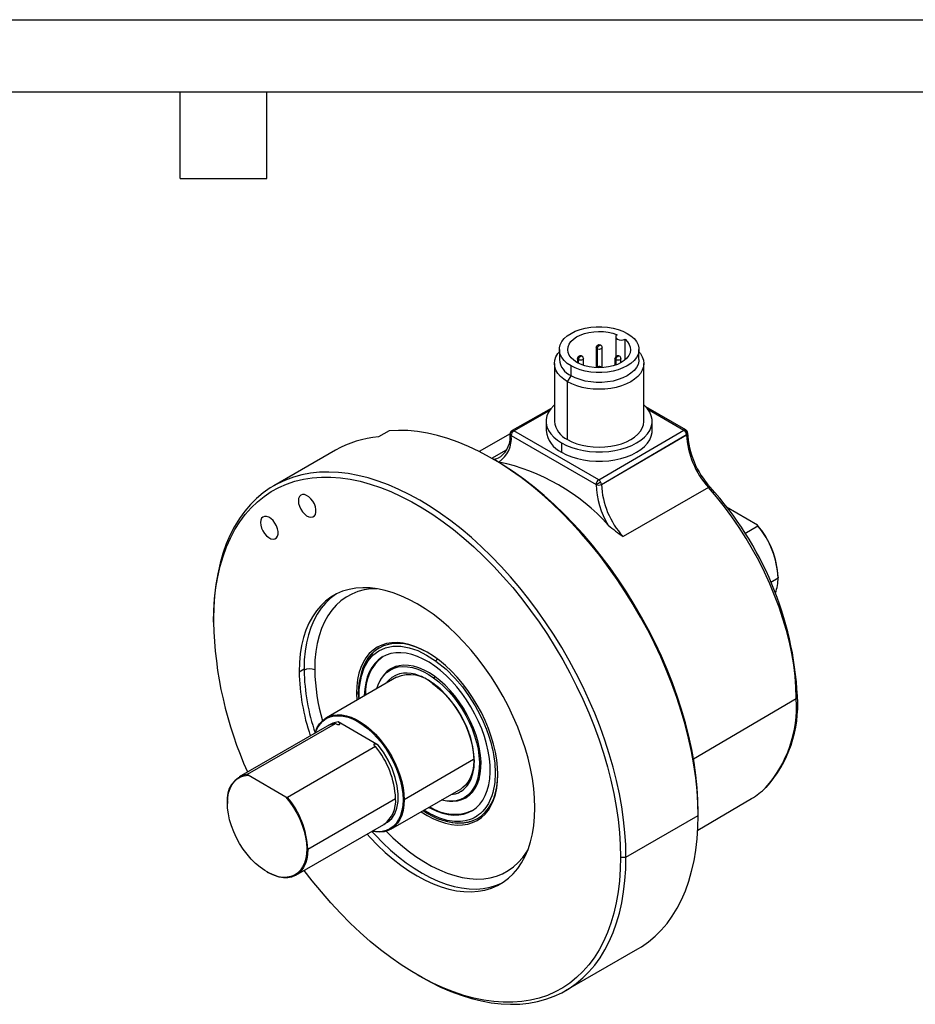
# Model space of a CAD drawing. Header units: millimetres. Extents: x 0 to 419, y 0 to 324.
# Tile 3 of 4: x 183 to 301, y 194 to 324. Entities that reach past the tile are written whole.
import ezdxf

# ---------------------------------------------------------------- set-up
doc = ezdxf.new("R2010")
doc.units = ezdxf.units.MM
doc.header["$LTSCALE"] = 1.5
doc.layers.add('TEXT', color=140, linetype='Continuous', lineweight=25)

msp = doc.modelspace()

# ---------------------------------------------------------------- linework, layer by layer
at = {"color": 7, "linetype": 'Continuous'}
msp.add_line((0.004, 323.854), (419.104, 323.854), dxfattribs=at)
for p, q in [((261.325, 281.975), (261.325, 279.348)), ((262.555, 278.92), (262.555, 281.643)), ((253.89, 280.281), (253.89, 278.975)), ((258.74, 280.534), (258.74, 277.896)), ((258.857, 280.371), (258.857, 277.926)), ((259.54, 277.896), (259.54, 280.534)), ((264.39, 278.975), (264.39, 280.281)), ((253.24, 278.444), (253.24, 270.809)), ((256.265, 279.105), (256.265, 278.553)), ((256.383, 278.942), (256.383, 278.491)), ((257.065, 278.206), (257.065, 279.105)), ((261.215, 279.105), (261.215, 278.206)), ((261.332, 278.942), (261.332, 278.247)), ((262.015, 278.553), (262.015, 279.105)), ((265.04, 270.809), (265.04, 278.444)), ((255.428, 276.832), (255.428, 278.138)), ((254.968, 276.035), (255.428, 276.832)), ((254.968, 268.401), (254.968, 276.035)), ((252.794, 272.514), (247.636, 269.578)), ((247.883, 269.552), (252.587, 272.229)), ((270.57, 269.687), (265.3, 272.729)), ((265.574, 272.402), (270.318, 269.663)), ((252.14, 270.809), (252.14, 269.584)), ((266.14, 269.584), (266.14, 270.809)), ((231.409, 269.559), (229.995, 268.743)), ((247.383, 269.145), (247.401, 269.218)), ((259.084, 263.086), (247.883, 269.552)), ((259.084, 263.086), (270.318, 269.663)), ((247.384, 269.15), (243.292, 266.834)), ((247.53, 268.939), (258.73, 262.474)), ((254.191, 267.952), (254.191, 266.727)), ((259.44, 262.475), (270.674, 269.051)), ((259.44, 262.469), (270.674, 269.046)), ((270.674, 269.051), (270.674, 269.046)), ((224.336, 267.001), (216.204, 262.307)), ((244.964, 265.931), (246.929, 267.044)), ((245.356, 265.705), (245.003, 265.909)), ((246.119, 266.133), (246.048, 266.091)), ((259.44, 262.475), (259.44, 262.469)), ((273.57, 262.073), (262.29, 255.605)), ((280.026, 257.116), (275.972, 259.456)), ((278.371, 255.993), (280.1, 256.991)), ((280.026, 257.116), (280.1, 256.991)), ((281.787, 249.589), (282.758, 250.15)), ((282.758, 250.231), (282.758, 250.15)), ((208.229, 244.68), (208.229, 244.271)), ((219.542, 237.74), (220.179, 238.107)), ((221.593, 238.107), (221.593, 237.975)), ((231.541, 237.964), (231.564, 238.079)), ((232.409, 238.465), (231.568, 237.979)), ((232.407, 237.021), (223.142, 231.672)), ((237.282, 236.952), (237.487, 237.07)), ((227.108, 234.923), (227.143, 233.981)), ((227.391, 234.923), (227.108, 234.923)), ((285.17, 234.146), (271.594, 226.199)), ((223.217, 230.561), (211.621, 223.866)), ((212.725, 224.206), (224.321, 230.9)), ((229.966, 228.05), (224.675, 231.104)), ((229.613, 227.845), (218.016, 221.151)), ((242.572, 226.134), (233.402, 220.84)), ((212.799, 224.081), (212.725, 224.206)), ((217.801, 221.194), (212.799, 224.081)), ((241.073, 222.402), (240.904, 222.296)), ((218.016, 221.151), (217.801, 221.194)), ((231.641, 216.949), (240.904, 222.296)), ((241.401, 221.038), (241.29, 221.076)), ((241.317, 221.091), (242.158, 221.577)), ((210.067, 220.432), (210.067, 220.351)), ((220.674, 214.309), (232.27, 221.004)), ((233.402, 220.84), (233.26, 220.84)), ((272.168, 216.815), (279.273, 220.998)), ((262.676, 213.248), (272.222, 218.759)), ((272.222, 218.759), (272.222, 219.167)), ((219.12, 210.875), (230.717, 217.57)), ((261.969, 213.248), (262.676, 213.248)), ((215.299, 211.288), (215.37, 211.247)), ((254.701, 195.621), (264.247, 201.132)), ((235.094, 197.734), (235.448, 197.529))]:
    msp.add_line(p, q)
at = {"flags": 128}
for points in [[(255.428, 278.138), (254.937, 278.465), (254.532, 278.829), (254.221, 279.222), (254.01, 279.637), (253.904, 280.065), (253.904, 280.497), (254.01, 280.925), (254.221, 281.34), (254.532, 281.734), (254.937, 282.097), (255.428, 282.424), (255.994, 282.707), (256.624, 282.941), (257.306, 283.121), (258.024, 283.243), (258.766, 283.304), (259.515, 283.304), (260.256, 283.243), (260.975, 283.121), (261.656, 282.941), (262.287, 282.707), (262.853, 282.424)], [(256.206, 278.587), (255.786, 278.87), (255.447, 279.188), (255.198, 279.532), (255.045, 279.894), (254.99, 280.266), (255.037, 280.638), (255.182, 281.001), (255.424, 281.347), (255.755, 281.667), (256.169, 281.954), (256.655, 282.2), (257.201, 282.399), (257.794, 282.547), (258.419, 282.64), (259.062, 282.676), (259.707, 282.654), (260.338, 282.575), (260.94, 282.44), (261.499, 282.252)], [(262.853, 282.424), (263.343, 282.097), (263.748, 281.734), (264.059, 281.34), (264.27, 280.925), (264.377, 280.497), (264.377, 280.065), (264.27, 279.637), (264.059, 279.222), (263.748, 278.829), (263.343, 278.465), (262.853, 278.138), (262.287, 277.855), (261.656, 277.621), (260.975, 277.441), (260.256, 277.32), (259.515, 277.258), (258.766, 277.258), (258.024, 277.32), (257.306, 277.441), (256.624, 277.621), (255.994, 277.855), (255.428, 278.138)], [(261.499, 282.252), (261.364, 282.113), (261.326, 281.956), (261.389, 281.8), (261.544, 281.669), (261.772, 281.579), (262.041, 281.543), (262.314, 281.565), (262.555, 281.643)], [(262.555, 281.643), (262.88, 281.32), (263.114, 280.973), (263.251, 280.608), (263.29, 280.236), (263.227, 279.865), (263.066, 279.504), (262.809, 279.161), (262.464, 278.846), (262.038, 278.566), (261.541, 278.327), (260.987, 278.136), (260.388, 277.996), (259.759, 277.912), (259.114, 277.885), (258.47, 277.917), (257.843, 278.005), (257.247, 278.149), (256.697, 278.345), (256.206, 278.587)], [(254.968, 276.035), (254.46, 276.37), (254.031, 276.741), (253.689, 277.14), (253.441, 277.562), (253.291, 277.999), (253.24, 278.444), (253.291, 278.888), (253.441, 279.325), (253.689, 279.747), (253.89, 279.998)], [(264.39, 279.998), (264.591, 279.747), (264.839, 279.325), (264.99, 278.888), (265.04, 278.444), (264.99, 277.999), (264.839, 277.562), (264.591, 277.14), (264.25, 276.741), (263.821, 276.37), (263.312, 276.035), (262.732, 275.742), (262.09, 275.494), (261.398, 275.297), (260.667, 275.154), (259.91, 275.067), (259.14, 275.038), (258.37, 275.067), (257.613, 275.154), (256.882, 275.297), (256.19, 275.494), (255.549, 275.742), (254.968, 276.035)], [(258.857, 280.371), (258.771, 280.446), (258.74, 280.534), (258.74, 280.534)], [(259.54, 280.53), (259.51, 280.446), (259.423, 280.371), (259.293, 280.321), (259.14, 280.303), (258.987, 280.321), (258.857, 280.371)], [(259.098, 280.787), (259.09, 280.793), (259.084, 280.799), (259.081, 280.806), (259.08, 280.814), (259.085, 280.826), (259.098, 280.836), (259.115, 280.843), (259.137, 280.846), (259.15, 280.846), (259.162, 280.844), (259.173, 280.841), (259.183, 280.836)], [(259.183, 280.836), (259.191, 280.83), (259.196, 280.824), (259.2, 280.817), (259.2, 280.81), (259.195, 280.798), (259.183, 280.787), (259.165, 280.78), (259.144, 280.777), (259.131, 280.777), (259.119, 280.779), (259.108, 280.782), (259.098, 280.787)], [(264.39, 278.975), (264.377, 278.758), (264.27, 278.33), (264.059, 277.915), (263.748, 277.522), (263.343, 277.158), (262.853, 276.832), (262.287, 276.548), (261.656, 276.315), (260.975, 276.135), (260.256, 276.013), (259.515, 275.952), (258.766, 275.952), (258.024, 276.013), (257.306, 276.135), (256.624, 276.315), (255.994, 276.548), (255.428, 276.832)], [(256.383, 278.942), (256.296, 279.017), (256.265, 279.105), (256.265, 279.105)], [(257.065, 279.102), (257.035, 279.017), (256.948, 278.942), (256.819, 278.892), (256.665, 278.874), (256.512, 278.892), (256.383, 278.942)], [(256.623, 279.358), (256.615, 279.364), (256.609, 279.37), (256.606, 279.377), (256.606, 279.385), (256.61, 279.397), (256.623, 279.407), (256.64, 279.414), (256.662, 279.417), (256.675, 279.417), (256.687, 279.415), (256.698, 279.412), (256.708, 279.407)], [(256.708, 279.407), (256.716, 279.402), (256.722, 279.395), (256.725, 279.388), (256.725, 279.381), (256.72, 279.369), (256.708, 279.358), (256.69, 279.351), (256.669, 279.348), (256.656, 279.349), (256.644, 279.35), (256.633, 279.354), (256.623, 279.358)], [(261.332, 278.942), (261.246, 279.017), (261.215, 279.105), (261.215, 279.105)], [(262.015, 279.102), (261.985, 279.017), (261.898, 278.942), (261.768, 278.892), (261.615, 278.874), (261.462, 278.892), (261.332, 278.942)], [(261.573, 279.358), (261.565, 279.364), (261.559, 279.37), (261.556, 279.377), (261.555, 279.385), (261.56, 279.397), (261.573, 279.407), (261.59, 279.414), (261.612, 279.417), (261.625, 279.417), (261.636, 279.415), (261.648, 279.412), (261.658, 279.407)], [(261.658, 279.407), (261.666, 279.402), (261.671, 279.395), (261.674, 279.388), (261.675, 279.381), (261.67, 279.369), (261.658, 279.358), (261.64, 279.351), (261.619, 279.348), (261.606, 279.349), (261.594, 279.35), (261.583, 279.354), (261.573, 279.358)], [(259.098, 277.93), (259.051, 277.897), (259.038, 277.886)], [(259.098, 277.93), (259.09, 277.935), (259.084, 277.942), (259.081, 277.949), (259.08, 277.956), (259.085, 277.968), (259.098, 277.979), (259.115, 277.986), (259.137, 277.989), (259.15, 277.989), (259.162, 277.987), (259.173, 277.983), (259.183, 277.979)], [(259.183, 277.979), (259.191, 277.973), (259.196, 277.967), (259.2, 277.96), (259.2, 277.952), (259.195, 277.94), (259.183, 277.93), (259.165, 277.923), (259.144, 277.92), (259.131, 277.92), (259.119, 277.922), (259.108, 277.925), (259.098, 277.93)], [(259.45, 277.91), (259.426, 277.94), (259.353, 277.996)], [(253.24, 272.984), (253.15, 272.9), (252.757, 272.468), (252.457, 272.011), (252.255, 271.538), (252.153, 271.053), (252.153, 270.565), (252.255, 270.081), (252.457, 269.607), (252.757, 269.151), (253.15, 268.719), (253.63, 268.317), (254.191, 267.952)], [(254.191, 267.952), (254.823, 267.628), (255.519, 267.351), (256.267, 267.124), (257.058, 266.951), (257.879, 266.834), (258.718, 266.776), (259.563, 266.776), (260.402, 266.834), (261.223, 266.951), (262.013, 267.124), (262.762, 267.351), (263.457, 267.628), (264.09, 267.952), (264.651, 268.317), (265.131, 268.719), (265.524, 269.151), (265.823, 269.607), (266.026, 270.081), (266.128, 270.565), (266.128, 271.053), (266.026, 271.538), (265.823, 272.011), (265.524, 272.468), (265.131, 272.9), (265.04, 272.984)], [(254.968, 268.401), (255.549, 268.107), (256.19, 267.86), (256.882, 267.662), (257.613, 267.519), (258.37, 267.432), (259.14, 267.403), (259.91, 267.432), (260.667, 267.519), (261.398, 267.662), (262.09, 267.86), (262.732, 268.107), (263.312, 268.401), (263.821, 268.736), (264.25, 269.106), (264.591, 269.506), (264.839, 269.928), (264.99, 270.365), (265.04, 270.809)], [(272.222, 218.759), (272.186, 220.384), (272.08, 222.045), (271.903, 223.739), (271.656, 225.461), (271.339, 227.207), (270.954, 228.971), (270.501, 230.75), (269.982, 232.539), (269.398, 234.332), (268.75, 236.126), (268.04, 237.916), (267.27, 239.696), (266.441, 241.464), (265.558, 243.212), (264.62, 244.938), (263.631, 246.637), (262.594, 248.304), (261.511, 249.935), (260.385, 251.526), (259.218, 253.072), (258.015, 254.57), (256.778, 256.016), (255.51, 257.405), (254.215, 258.735), (252.895, 260.001), (251.555, 261.201), (250.198, 262.331), (248.827, 263.388), (247.447, 264.37), (246.06, 265.274), (244.67, 266.098), (243.281, 266.84), (241.897, 267.497), (240.521, 268.068), (239.156, 268.552), (237.806, 268.946), (236.476, 269.251), (235.167, 269.465), (233.884, 269.588), (232.631, 269.62), (231.409, 269.559)], [(247.383, 269.144), (247.393, 269.201), (247.4, 269.214)], [(247.621, 269.568), (247.635, 269.577), (247.636, 269.578)], [(254.191, 266.727), (254.823, 266.403), (255.519, 266.126), (256.267, 265.899), (257.058, 265.726), (257.879, 265.61), (258.718, 265.551), (259.563, 265.551), (260.402, 265.61), (261.223, 265.726), (262.013, 265.899), (262.762, 266.126), (263.457, 266.403), (264.09, 266.727), (264.651, 267.092), (265.131, 267.494), (265.524, 267.926), (265.823, 268.382), (266.026, 268.856), (266.128, 269.34), (266.14, 269.584)], [(270.318, 269.663), (270.454, 269.71), (270.568, 269.688), (270.569, 269.686)], [(272.222, 219.167), (272.187, 220.768), (272.082, 222.405), (271.908, 224.074), (271.665, 225.771), (271.354, 227.491), (270.975, 229.229), (270.529, 230.982), (270.018, 232.744), (269.443, 234.511), (268.806, 236.279), (268.107, 238.042), (267.35, 239.797), (266.535, 241.539), (265.665, 243.262), (264.743, 244.964), (263.77, 246.638), (262.749, 248.282), (261.683, 249.89), (260.575, 251.459), (259.427, 252.984), (258.242, 254.462), (257.024, 255.888), (255.776, 257.259), (254.501, 258.571), (253.202, 259.822), (251.882, 261.007), (250.546, 262.124), (249.196, 263.169), (247.836, 264.14), (246.469, 265.035), (245.356, 265.705)], [(262.676, 213.248), (262.641, 214.86), (262.536, 216.509), (262.362, 218.189), (262.119, 219.898), (261.807, 221.629), (261.427, 223.38), (260.981, 225.144), (260.47, 226.919), (259.894, 228.699), (259.255, 230.479), (258.555, 232.255), (257.796, 234.024), (256.98, 235.779), (256.108, 237.516), (255.184, 239.232), (254.208, 240.921), (253.185, 242.58), (252.116, 244.203), (251.004, 245.788), (249.853, 247.329), (248.664, 248.823), (247.441, 250.267), (246.188, 251.655), (244.907, 252.985), (243.602, 254.254), (242.276, 255.458), (240.932, 256.593), (239.575, 257.658), (238.206, 258.649), (236.831, 259.564), (235.452, 260.401), (234.073, 261.156), (232.698, 261.829), (231.33, 262.418), (229.972, 262.921), (228.629, 263.336), (227.302, 263.664), (225.997, 263.902), (224.716, 264.05), (223.463, 264.109), (222.241, 264.077), (221.052, 263.956), (219.9, 263.744), (218.788, 263.443), (217.72, 263.054), (216.696, 262.577), (215.721, 262.013), (214.796, 261.365), (213.924, 260.634), (213.108, 259.822), (212.349, 258.93), (211.649, 257.961), (211.011, 256.918), (210.435, 255.803), (209.923, 254.619), (209.477, 253.37), (209.098, 252.058), (208.786, 250.686), (208.543, 249.259), (208.368, 247.779), (208.264, 246.252), (208.229, 244.68)], [(208.229, 244.271), (208.264, 245.848), (208.371, 247.38), (208.549, 248.862), (208.797, 250.29), (209.115, 251.662), (209.501, 252.973), (209.956, 254.22), (210.477, 255.399), (211.064, 256.507), (211.714, 257.542), (212.426, 258.501), (213.199, 259.381), (214.029, 260.179), (214.916, 260.895), (215.856, 261.525), (216.847, 262.068), (217.886, 262.523), (218.971, 262.888), (220.099, 263.163), (221.266, 263.346), (222.47, 263.438), (223.708, 263.438), (224.976, 263.346), (226.271, 263.162), (227.589, 262.887), (228.927, 262.521), (230.281, 262.066), (231.649, 261.523), (233.025, 260.893), (234.407, 260.177), (235.791, 259.378), (237.172, 258.498), (238.549, 257.54), (239.916, 256.504), (241.27, 255.396), (242.608, 254.216), (243.927, 252.969), (245.221, 251.658), (246.489, 250.287), (247.727, 248.858), (248.931, 247.376), (250.099, 245.844), (251.226, 244.267), (252.311, 242.649), (253.351, 240.994), (254.342, 239.307), (255.282, 237.592), (256.168, 235.853), (256.999, 234.096), (257.771, 232.324), (258.483, 230.543), (259.134, 228.757), (259.72, 226.971), (260.241, 225.19), (260.696, 223.419), (261.083, 221.661), (261.401, 219.923), (261.649, 218.208), (261.826, 216.52), (261.933, 214.866), (261.969, 213.248)], [(273.79, 262.123), (273.774, 262.134), (273.739, 262.138), (273.693, 262.129), (273.636, 262.107), (273.57, 262.073)], [(285.169, 234.305), (285.126, 235.715), (285.012, 237.159), (284.828, 238.634), (284.575, 240.134), (284.253, 241.654), (283.863, 243.189), (283.408, 244.733), (282.888, 246.282), (282.305, 247.829), (281.662, 249.369), (280.96, 250.898), (280.202, 252.409), (279.39, 253.897), (278.529, 255.358), (277.619, 256.786), (276.665, 258.176), (275.67, 259.524), (274.637, 260.825), (273.57, 262.073)], [(219.432, 260.322), (219.469, 259.965), (219.576, 259.589), (219.748, 259.217), (219.974, 258.872), (220.238, 258.575), (220.525, 258.346), (220.817, 258.199), (221.095, 258.142), (221.342, 258.181), (221.543, 258.311), (221.683, 258.526), (221.756, 258.811), (221.756, 259.149), (221.683, 259.518), (221.543, 259.895), (221.342, 260.257), (221.095, 260.58), (220.817, 260.845), (220.525, 261.035), (220.238, 261.138), (219.974, 261.147), (219.748, 261.061), (219.576, 260.887), (219.469, 260.636), (219.432, 260.322)], [(214.432, 257.434), (214.469, 257.078), (214.576, 256.702), (214.748, 256.329), (214.974, 255.984), (215.238, 255.688), (215.525, 255.458), (215.817, 255.311), (216.095, 255.255), (216.342, 255.293), (216.543, 255.424), (216.683, 255.639), (216.756, 255.924), (216.756, 256.261), (216.683, 256.631), (216.543, 257.008), (216.342, 257.37), (216.095, 257.693), (215.817, 257.958), (215.525, 258.148), (215.238, 258.25), (214.974, 258.259), (214.748, 258.174), (214.576, 258), (214.469, 257.748), (214.432, 257.434)], [(250.655, 219.779), (250.619, 221.026), (250.51, 222.309), (250.33, 223.622), (250.078, 224.959), (249.757, 226.313), (249.367, 227.679), (248.911, 229.051), (248.39, 230.42), (247.808, 231.782), (247.166, 233.13), (246.468, 234.458), (245.717, 235.759), (244.916, 237.027), (244.07, 238.257), (243.182, 239.442), (242.256, 240.578), (241.296, 241.658), (240.308, 242.679), (239.296, 243.634), (238.264, 244.521), (237.217, 245.333), (236.16, 246.069), (235.099, 246.724), (234.037, 247.294), (232.98, 247.779), (231.934, 248.175), (230.902, 248.48), (229.889, 248.694), (228.901, 248.814), (227.942, 248.841), (227.016, 248.774), (226.128, 248.614), (225.281, 248.362), (224.481, 248.018), (223.73, 247.584), (223.031, 247.063), (222.39, 246.456), (221.807, 245.766), (221.286, 244.998), (220.83, 244.153), (220.441, 243.237), (220.119, 242.254), (219.868, 241.207), (219.687, 240.103), (219.579, 238.945), (219.542, 237.74)], [(229.814, 248.706), (228.985, 248.668), (228.109, 248.539), (227.274, 248.317), (226.483, 248.004), (225.741, 247.601), (225.051, 247.111), (224.415, 246.536), (223.839, 245.878), (223.323, 245.141), (222.871, 244.328), (222.484, 243.444), (222.165, 242.492), (221.916, 241.478), (221.737, 240.405), (221.629, 239.28), (221.593, 238.107)], [(224.422, 247.988), (224.346, 247.939), (223.651, 247.416), (223.012, 246.809), (222.433, 246.12), (221.914, 245.351), (221.46, 244.508), (221.073, 243.593), (220.753, 242.611), (220.503, 241.567), (220.323, 240.464), (220.215, 239.31), (220.179, 238.107)], [(245.776, 224.147), (245.74, 225.107), (245.634, 226.1), (245.458, 227.12), (245.213, 228.158), (244.901, 229.207), (244.525, 230.258), (244.088, 231.304), (243.592, 232.336), (243.042, 233.347), (242.442, 234.328), (241.796, 235.274), (241.109, 236.175), (240.387, 237.027), (239.635, 237.821), (238.858, 238.552), (238.063, 239.214), (237.256, 239.803), (236.442, 240.314), (235.629, 240.742), (234.821, 241.085), (234.026, 241.341), (233.25, 241.506), (232.498, 241.581), (231.775, 241.564), (231.089, 241.455), (230.443, 241.255), (229.842, 240.967), (229.292, 240.591), (228.796, 240.131), (228.359, 239.591), (227.983, 238.974), (227.671, 238.285), (227.426, 237.53), (227.25, 236.713), (227.144, 235.842), (227.108, 234.923)], [(227.476, 234.174), (227.462, 234.733), (227.48, 235.365), (227.532, 235.975), (227.754, 237.176), (228.125, 238.247), (228.636, 239.169), (229.281, 239.927), (230.048, 240.508), (230.924, 240.902), (231.894, 241.103), (232.942, 241.106), (234.049, 240.912), (235.197, 240.524), (236.366, 239.949), (237.537, 239.196)], [(236.515, 240.271), (235.782, 240.654), (234.987, 240.992), (234.204, 241.244), (233.44, 241.407), (232.699, 241.48), (231.987, 241.463), (231.311, 241.356), (230.675, 241.159), (230.084, 240.875), (229.542, 240.505), (229.054, 240.052), (228.623, 239.52), (228.252, 238.912), (227.946, 238.234), (227.704, 237.49), (227.539, 236.732)], [(237.455, 238.474), (236.69, 238.983), (235.922, 239.411), (235.159, 239.755), (234.407, 240.012), (233.673, 240.18), (232.962, 240.256), (232.281, 240.242), (231.635, 240.136), (231.03, 239.939), (230.471, 239.654), (229.964, 239.282), (229.511, 238.828), (229.118, 238.294), (228.788, 237.685), (228.522, 237.007), (228.324, 236.265), (228.196, 235.465), (228.137, 234.615), (228.136, 234.555)], [(229.804, 235.518), (229.805, 235.522), (230.028, 236.158), (230.317, 236.725), (230.669, 237.219), (231.079, 237.634), (231.545, 237.966), (232.061, 238.212), (232.622, 238.368), (233.223, 238.434), (233.856, 238.408), (234.516, 238.291), (235.195, 238.085), (235.888, 237.791), (236.586, 237.412), (237.282, 236.952)], [(237.432, 237.11), (236.729, 237.574), (236.023, 237.957), (235.324, 238.254), (234.637, 238.463), (233.971, 238.581), (233.331, 238.607), (232.725, 238.54), (232.158, 238.382), (231.636, 238.134), (231.166, 237.799), (230.751, 237.38), (230.396, 236.881), (230.198, 236.514)], [(231.73, 238.187), (231.307, 237.881), (230.897, 237.467)], [(237.592, 239.156), (238.924, 238.069), (240.089, 236.907), (241.082, 235.735), (241.909, 234.607), (242.773, 233.236), (243.401, 232.074), (243.834, 231.157), (244.054, 230.643), (244.2, 230.281), (244.248, 230.158), (244.257, 230.133), (244.259, 230.127), (244.26, 230.126), (244.26, 230.125), (244.26, 230.125), (244.26, 230.125), (244.26, 230.125), (244.572, 229.248), (244.837, 228.373), (244.98, 227.819), (245.086, 227.356), (245.193, 226.812), (245.289, 226.213), (245.352, 225.69), (245.423, 224.337), (245.352, 223.096), (245.285, 222.625), (245.213, 222.245), (245.107, 221.808), (244.963, 221.342), (244.818, 220.958), (244.515, 220.332), (244.174, 219.797), (243.783, 219.324), (243.633, 219.173), (243.478, 219.029), (243.348, 218.919), (243.223, 218.821), (243.011, 218.672), (242.944, 218.628), (242.926, 218.617), (242.922, 218.614), (242.921, 218.614), (242.92, 218.614), (242.92, 218.614), (242.92, 218.613), (242.92, 218.613), (242.92, 218.613), (242.92, 218.613), (242.848, 218.569), (242.663, 218.465), (242.379, 218.327), (241.987, 218.177), (241.473, 218.041), (240.826, 217.954), (240.033, 217.957), (239.086, 218.098), (237.983, 218.429), (236.73, 219.004), (235.999, 219.465)], [(236.635, 219.832), (236.962, 219.659), (237.725, 219.315), (238.477, 219.058), (239.212, 218.891), (239.923, 218.814), (240.604, 218.829), (241.25, 218.935), (241.854, 219.131), (242.413, 219.417), (242.921, 219.788), (243.373, 220.243), (243.766, 220.777), (244.097, 221.386), (244.362, 222.064), (244.56, 222.806), (244.689, 223.605), (244.747, 224.455), (244.734, 225.349), (244.651, 226.278), (244.498, 227.235), (244.276, 228.211), (243.987, 229.199), (243.633, 230.19), (243.219, 231.175), (242.746, 232.146), (242.22, 233.095), (241.644, 234.013), (241.024, 234.893), (240.365, 235.728), (239.673, 236.509), (238.953, 237.232), (238.211, 237.888), (237.455, 238.474)], [(237.159, 236.259), (236.983, 236.381), (236.807, 236.498), (236.631, 236.608), (236.455, 236.714), (236.278, 236.813), (236.131, 236.892), (235.925, 236.994), (235.692, 237.102), (235.518, 237.175), (235.4, 237.221), (234.855, 237.4), (234.321, 237.515), (233.805, 237.566), (233.311, 237.552), (232.766, 237.455), (232.249, 237.265), (231.761, 236.972), (231.332, 236.585), (231.248, 236.49), (231.167, 236.392), (231.089, 236.289), (231.054, 236.24)], [(237.282, 236.952), (237.97, 236.416), (238.643, 235.81), (239.292, 235.139), (239.913, 234.411), (240.498, 233.632), (241.041, 232.812), (241.537, 231.958), (241.981, 231.079), (242.368, 230.184), (242.694, 229.283), (242.956, 228.384), (243.151, 227.497), (243.277, 226.631), (243.333, 225.795), (243.319, 224.997), (243.234, 224.245), (243.079, 223.548), (242.856, 222.913), (242.567, 222.345), (242.216, 221.851), (241.805, 221.436), (241.339, 221.104), (240.823, 220.859), (240.262, 220.702), (239.662, 220.637), (239.028, 220.662), (238.369, 220.779), (238.304, 220.795)], [(239.363, 220.638), (239.836, 220.627), (240.443, 220.694), (241.009, 220.851), (241.531, 221.099), (242.001, 221.435), (242.416, 221.854), (242.772, 222.353), (243.063, 222.926), (243.288, 223.568), (243.445, 224.273), (243.531, 225.032), (243.546, 225.838), (243.489, 226.683), (243.361, 227.558), (243.164, 228.454), (242.899, 229.362), (242.57, 230.272), (242.179, 231.176), (241.731, 232.064), (241.23, 232.927), (240.681, 233.756), (240.09, 234.542), (239.463, 235.278), (238.807, 235.956), (238.127, 236.568), (237.432, 237.11)], [(237.197, 236.137), (237.513, 235.903), (238.108, 235.406), (238.689, 234.85), (239.248, 234.238), (239.781, 233.578), (240.28, 232.876), (240.741, 232.14), (241.159, 231.377), (241.53, 230.597), (241.848, 229.806), (242.112, 229.015), (242.319, 228.23), (242.465, 227.461), (242.552, 226.716), (242.577, 226.003), (242.541, 225.329), (242.445, 224.703), (242.292, 224.129), (242.084, 223.614), (241.822, 223.161), (241.509, 222.774), (241.147, 222.455), (241.057, 222.401)], [(239.563, 221.522), (239.622, 221.523), (240.161, 221.627), (240.551, 221.767), (240.758, 221.867), (240.899, 221.948), (240.947, 221.977), (240.956, 221.983), (240.958, 221.985), (240.959, 221.985), (240.959, 221.985), (240.959, 221.985), (240.959, 221.985), (240.959, 221.985), (241.27, 222.214), (241.552, 222.485), (241.757, 222.73), (241.906, 222.943), (242.101, 223.279), (242.241, 223.582), (242.483, 224.321), (242.621, 225.117), (242.655, 225.541), (242.665, 225.888), (242.652, 226.416), (242.617, 226.855), (242.472, 227.827), (242.245, 228.781), (242.155, 229.084), (242.058, 229.388), (241.988, 229.593), (241.885, 229.875), (241.852, 229.963), (241.843, 229.987), (241.841, 229.992), (241.84, 229.994), (241.84, 229.994), (241.84, 229.994), (241.84, 229.994), (241.805, 230.084), (241.713, 230.313), (241.567, 230.653), (241.274, 231.274), (240.843, 232.075), (240.243, 233.03), (239.665, 233.821), (238.966, 234.646), (238.144, 235.465), (237.201, 236.229)], [(221.641, 229.651), (221.695, 229.814), (221.936, 230.374), (222.241, 230.862), (222.606, 231.273), (223.028, 231.602), (223.5, 231.846), (224.018, 232.002), (224.576, 232.068), (225.167, 232.042), (225.783, 231.926), (226.419, 231.721), (227.066, 231.428), (227.717, 231.053), (228.364, 230.598), (228.999, 230.07), (229.616, 229.474), (230.207, 228.817), (230.764, 228.108), (231.282, 227.354), (231.755, 226.564), (232.176, 225.748), (232.541, 224.915), (232.846, 224.075), (233.087, 223.238), (233.261, 222.414), (233.366, 221.611), (233.402, 220.84)], [(221.679, 229.673), (221.714, 229.771), (221.969, 230.335), (222.291, 230.822), (222.677, 231.227), (223.121, 231.544), (223.617, 231.77), (224.16, 231.901), (224.743, 231.937), (225.359, 231.876), (225.999, 231.719), (226.655, 231.469), (227.321, 231.128), (227.986, 230.701), (228.642, 230.193), (229.282, 229.611), (229.898, 228.961), (230.481, 228.253), (231.024, 227.494), (231.521, 226.695), (231.964, 225.865), (232.35, 225.015), (232.672, 224.156), (232.927, 223.298), (233.111, 222.453), (233.223, 221.63), (233.26, 220.84)], [(224.675, 231.104), (223.979, 230.955), (223.375, 230.638)], [(224.321, 230.9), (224.59, 230.79), (224.739, 230.765), (224.791, 230.765), (224.842, 230.773), (224.874, 230.786), (224.896, 230.804), (224.909, 230.832), (224.905, 230.879), (224.852, 230.965), (224.675, 231.104)], [(229.966, 228.05), (229.697, 228.16), (229.549, 228.185), (229.496, 228.185), (229.445, 228.177), (229.414, 228.164), (229.392, 228.145), (229.378, 228.118), (229.382, 228.071), (229.436, 227.984), (229.613, 227.845)], [(230.715, 217.626), (231.209, 217.859), (231.758, 218.354), (232.162, 218.975), (232.444, 219.73), (232.597, 220.6), (232.615, 221.563), (232.49, 222.654), (232.218, 223.791), (231.809, 224.941), (231.272, 226.073), (230.662, 227.097), (229.966, 228.05)], [(217.801, 221.194), (218.322, 220.517), (218.802, 219.797), (219.233, 219.043), (219.611, 218.266), (219.929, 217.475), (220.183, 216.682), (220.369, 215.899), (220.486, 215.135), (220.532, 214.401), (220.505, 213.708), (220.406, 213.064), (220.237, 212.48), (220, 211.962), (219.699, 211.518), (219.336, 211.155), (218.918, 210.876), (218.45, 210.687), (217.939, 210.589), (217.391, 210.584), (216.814, 210.672), (216.217, 210.852), (215.607, 211.121), (214.993, 211.475), (214.382, 211.911), (213.785, 212.421), (213.208, 212.998), (212.661, 213.636), (212.149, 214.324), (211.681, 215.054), (211.263, 215.815), (210.901, 216.597), (210.599, 217.39), (210.362, 218.181), (210.193, 218.96), (210.094, 219.718), (210.068, 220.442), (210.113, 221.123), (210.23, 221.752), (210.417, 222.32), (210.671, 222.82), (210.989, 223.243), (211.366, 223.585), (211.797, 223.841), (212.277, 224.007), (212.799, 224.081)], [(235.642, 219.259), (236.442, 218.757), (237.256, 218.328), (238.063, 217.985), (238.858, 217.73), (239.635, 217.564), (240.387, 217.49), (241.109, 217.507), (241.796, 217.616), (242.442, 217.815), (243.042, 218.104), (243.592, 218.479), (244.088, 218.939), (244.525, 219.48), (244.901, 220.097), (245.213, 220.785), (245.458, 221.541), (245.634, 222.357), (245.74, 223.228), (245.776, 224.147)], [(238.141, 218.256), (238.18, 218.242), (238.963, 217.99), (239.728, 217.827), (240.468, 217.754), (241.18, 217.771), (241.856, 217.878), (242.492, 218.074), (243.084, 218.359), (243.625, 218.729), (244.114, 219.181), (244.544, 219.714), (244.915, 220.321), (245.222, 221), (245.463, 221.744), (245.636, 222.548), (245.741, 223.405), (245.776, 224.229)], [(228.506, 216.294), (228.901, 215.861), (229.889, 214.84), (230.902, 213.885), (231.934, 212.999), (232.98, 212.186), (234.037, 211.45), (235.099, 210.796), (236.16, 210.225), (237.217, 209.74), (238.264, 209.344), (239.296, 209.039), (240.308, 208.826), (241.296, 208.705), (242.256, 208.678), (243.182, 208.745), (244.07, 208.905), (244.916, 209.157), (245.717, 209.501), (246.468, 209.935), (247.166, 210.457), (247.808, 211.063), (248.39, 211.753), (248.911, 212.521), (249.367, 213.366), (249.757, 214.282), (250.078, 215.266), (250.33, 216.312), (250.51, 217.417), (250.619, 218.574), (250.655, 219.779)], [(233.402, 220.84), (233.366, 220.11), (233.261, 219.43), (233.087, 218.806), (232.846, 218.247), (232.541, 217.759), (232.176, 217.348), (231.755, 217.018), (231.282, 216.774), (230.764, 216.618), (230.207, 216.553), (229.616, 216.578), (229.141, 216.66)], [(233.26, 220.84), (233.223, 220.094), (233.111, 219.4), (232.927, 218.768), (232.672, 218.204), (232.35, 217.717), (231.964, 217.312), (231.521, 216.995), (231.024, 216.769), (230.481, 216.637), (229.898, 216.602), (229.282, 216.663), (229.179, 216.682)], [(264.247, 201.132), (264.73, 201.425), (265.654, 202.073), (266.526, 202.804), (267.342, 203.617), (268.101, 204.508), (268.801, 205.477), (269.44, 206.52), (270.016, 207.635), (270.527, 208.819), (270.973, 210.068), (271.353, 211.381), (271.665, 212.752), (271.908, 214.179), (272.082, 215.659), (272.187, 217.187), (272.222, 218.759)], [(229.145, 216.659), (229.607, 216.153), (230.594, 215.14), (231.606, 214.191), (232.636, 213.312), (233.681, 212.506), (234.736, 211.777), (235.795, 211.129), (236.854, 210.564), (237.908, 210.085), (238.951, 209.695), (239.98, 209.394), (240.989, 209.186), (241.973, 209.069), (242.929, 209.046), (243.851, 209.116), (244.736, 209.279), (245.579, 209.534), (246.376, 209.88), (246.411, 209.898)], [(231.035, 216.687), (231.919, 215.814), (232.914, 214.916), (233.926, 214.088), (234.951, 213.336), (235.982, 212.661), (237.016, 212.069), (238.047, 211.562), (239.071, 211.141), (240.081, 210.81), (241.074, 210.569), (242.045, 210.421), (242.988, 210.365), (243.9, 210.402), (244.775, 210.532), (245.61, 210.754), (246.401, 211.067), (247.143, 211.469), (247.834, 211.959), (248.469, 212.535), (249.046, 213.192), (249.562, 213.929), (249.729, 214.209)], [(220.674, 214.309), (220.638, 213.619), (220.531, 212.979), (220.354, 212.399), (220.11, 211.886), (219.801, 211.448), (219.433, 211.089), (219.01, 210.815), (218.537, 210.63), (218.022, 210.536), (217.471, 210.535), (216.891, 210.626), (216.291, 210.808), (215.679, 211.079), (215.37, 211.247)], [(261.969, 213.248), (261.933, 211.671), (261.826, 210.14), (261.649, 208.658), (261.401, 207.229), (261.083, 205.857), (260.696, 204.546), (260.241, 203.3), (259.72, 202.12), (259.134, 201.012), (258.483, 199.977), (257.771, 199.018), (256.999, 198.138), (256.168, 197.34), (255.282, 196.625), (254.342, 195.995), (253.351, 195.451), (252.311, 194.997), (251.226, 194.631), (250.099, 194.357), (248.931, 194.173), (247.727, 194.081), (246.489, 194.081), (245.221, 194.173), (243.927, 194.357), (242.608, 194.632), (241.27, 194.998), (239.916, 195.453), (238.549, 195.996), (237.172, 196.626), (235.791, 197.342), (234.407, 198.141), (233.025, 199.021), (231.649, 199.98), (230.281, 201.015), (228.927, 202.123), (227.589, 203.303), (226.271, 204.55), (224.976, 205.861), (223.708, 207.233), (222.47, 208.662), (221.266, 210.144), (220.221, 211.511)], [(235.448, 197.529), (235.452, 197.527), (236.831, 196.771), (238.206, 196.098), (239.575, 195.51), (240.932, 195.007), (242.276, 194.591), (243.602, 194.264), (244.907, 194.026), (246.188, 193.877), (247.441, 193.818), (248.664, 193.85), (249.853, 193.972), (251.004, 194.184), (252.116, 194.484), (253.185, 194.874), (254.208, 195.351), (255.184, 195.914), (256.108, 196.562), (256.98, 197.293), (257.796, 198.106), (258.555, 198.998), (259.255, 199.966), (259.894, 201.009), (260.47, 202.124), (260.981, 203.308), (261.427, 204.558), (261.807, 205.87), (262.119, 207.241), (262.362, 208.669), (262.536, 210.148), (262.641, 211.676), (262.676, 213.248)]]:
    msp.add_lwpolyline(points, dxfattribs=at)
for centre, radius, start, end in [((259.152, 280.49), 0.414, 61.05002, 173.99683), ((259.379, 280.347), 0.523, 122.60548, 177.39452), ((259.282, 280.702), 0.167, 63.85765, 126.40012), ((259.165, 280.528), 0.375, 0.95186, 59.99821), ((256.495, 279.22), 2.616, 185.38826, 245.93188), ((256.677, 279.062), 0.414, 61.05002, 173.99683), ((256.905, 278.918), 0.523, 122.60548, 177.39452), ((256.807, 279.273), 0.167, 63.85765, 126.40012), ((256.69, 279.099), 0.375, 0.95186, 59.99821), ((261.627, 279.062), 0.414, 61.05002, 173.99683), ((261.854, 278.918), 0.523, 122.60548, 177.39452), ((261.756, 279.273), 0.167, 63.85765, 126.40012), ((261.64, 279.099), 0.375, 0.95186, 59.99821), ((259.155, 277.6), 0.442, 63.48765, 134.58096), ((259.282, 277.845), 0.167, 63.85765, 126.40012), ((256.206, 271.113), 2.981, 185.8452, 245.47494), ((244.056, 268.788), 3.35, 307.67382, 6.7622), ((247.86, 269.155), 0.477, 119.93636, 181.22329), ((247.671, 269.149), 0.288, 165.92532, 180.97942), ((247.831, 269.112), 0.443, 83.27726, 166.06736), ((248.298, 268.904), 0.768, 122.61509, 177.40413), ((247.737, 269.35), 0.249, 53.9619, 113.92222), ((255.699, 269.974), 3.58, 186.24414, 245.076), ((270.361, 269.205), 0.46, 6.31239, 95.31418), ((269.912, 269.017), 0.763, 2.57751, 57.83335), ((270.318, 269.255), 0.5, 0, 59.856), ((270.57, 269.278), 0.25, 294.76384, 354.75413), ((282.129, 269.78), 11.321, 182.46112, 222.55463), ((231.07, 255.186), 13.6, 94.5369, 119.68444), ((243.767, 268.552), 3.783, 304.4713, 5.87685), ((247.633, 269.168), 0.251, 185.39422, 245.75798), ((281.828, 269.591), 11.167, 182.79896, 222.31268), ((244.832, 268.267), 2.493, 278.27313, 299.19756), ((240.377, 239.173), 26.837, 41.90028, 78.10509), ((259.497, 262.439), 0.768, 122.59404, 177.38308), ((196.971, 369.355), 123.444, 300.02117, 300.34492), ((258.707, 262.473), 0.719, 29.08496, 58.41373), ((258.725, 262.451), 0.715, 1.92536, 31.37437), ((269.702, 262.849), 10.978, 181.95735, 211.60425), ((259.225, 263.333), 0.991, 240.06211, 240.23527), ((259.084, 263.155), 0.768, 242.78046, 297.61494), ((270.354, 262.978), 10.926, 182.67116, 222.44049), ((240.878, 232.177), 44.497, 3.00311, 42.29884), ((275.105, 274.28), 22.649, 229.35228, 235.54185), ((271.427, 249.719), 11.343, 2.58607, 40.69812), ((271.238, 249.612), 11.532, 2.67264, 39.78318), ((277.654, 250.026), 5.106, 338.41212, 1.38582), ((259.361, 245.495), 51.147, 181.37127, 204.23404), ((232.473, 236.956), 4.589, 120.85085, 143.61879), ((235.521, 235.067), 8.178, 146.19281, 186.59244), ((234.148, 235.029), 5.884, 126.61634, 183.82059), ((238.113, 239.057), 0.531, 132.44741, 169.22317), ((220.892, 236.595), 1.547, 63.06471, 117.44629), ((241.043, 238.108), 20.864, 180.00037, 180.38137), ((248.307, 238.634), 28.135, 181.35458, 198.61663), ((247.253, 238.45), 25.664, 181.06074, 196.22928), ((229.17, 227.561), 14.331, 54.00645, 54.28049), ((247.518, 238.232), 27.98, 181.00706, 198.64897), ((234.116, 232.789), 4.55, 47.3758, 112.24988), ((237.281, 236.23), 0.126, 166.84146, 228.07821), ((231.453, 228.236), 9.845, 54.28121, 54.57795), ((268.901, 233.193), 16.297, 318.51993, 3.35341), ((269.074, 233.35), 16.28, 317.9739, 4.07921), ((285.065, 234.532), 0.249, 294.6782, 354.5622), ((257.869, 234.146), 27.301, 0.00028, 0.33444), ((224.523, 228.279), 2.629, 94.40358, 119.78606), ((220.75, 220.466), 11.532, 2.67263, 39.78318), ((213.311, 220.97), 3.288, 100.26994, 189.41629), ((274.294, 229.435), 9.797, 300.54919, 314.08802), ((209.23, 213.801), 11.455, 2.54223, 39.91358), ((239.941, 224.165), 3.451, 279.96237, 298.33344), ((228.448, 220.665), 3.837, 306.24035, 5.07184), ((240.049, 224.77), 5.857, 236.02683, 293.52549), ((240.787, 225.998), 8.206, 233.44236, 273.38495), ((240.885, 222.379), 4.581, 275.82505, 299.17269)]:
    msp.add_arc(centre, radius, start, end)
at = {"layer": 'TEXT'}
for p, q in [((9.525, 314.325), (409.575, 314.325)), ((203.835, 302.895), (203.835, 314.325)), ((215.265, 302.895), (215.265, 314.325)), ((203.835, 302.895), (215.265, 302.895))]:
    msp.add_line(p, q, dxfattribs=at)

doc.saveas('drawing.dxf')
